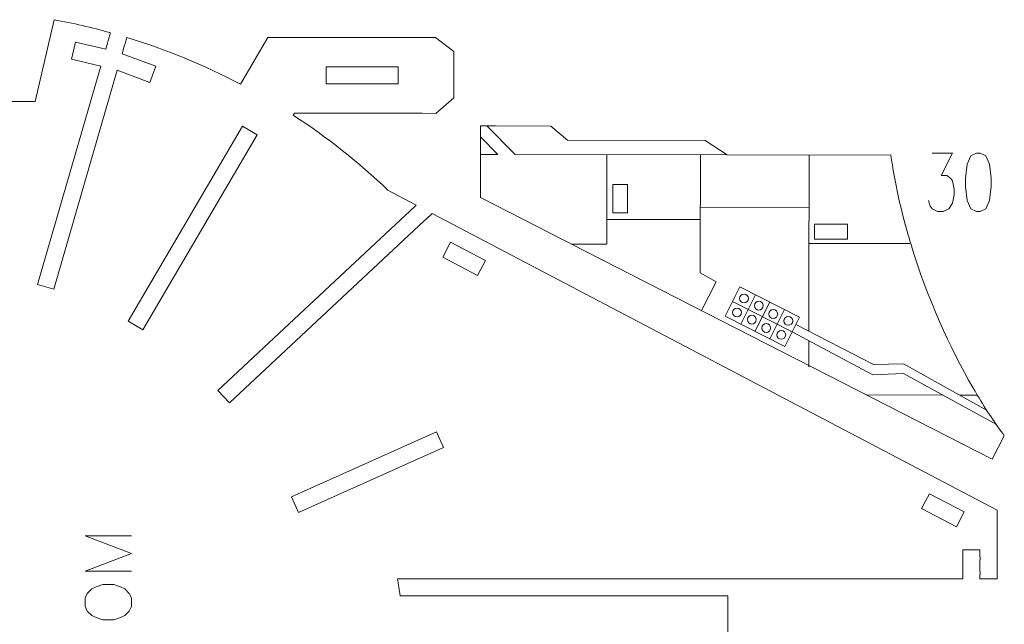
# Model space of a CAD drawing. Header units: millimetres. Extents: x -172 to 176, y -125 to 125.
# Tile 3 of 3: x -17 to 174, y 8 to 125. Entities that reach past the tile are written whole.
import ezdxf

# ---------------------------------------------------------------- set-up
doc = ezdxf.new("R2010")
doc.units = ezdxf.units.MM
doc.header["$MEASUREMENT"] = 0
doc.layers.add('Layer 1', color=7, linetype='Continuous')

msp = doc.modelspace()

# ---------------------------------------------------------------- linework, layer by layer
at = {"layer": 'Layer 1', "lineweight": 9}
for points, knots in [([(0.394, 120.9081), (0.394, 120.9081), (0.8268, 122.4035), (0.8268, 122.4035), (0.8268, 122.4035), (-2.773, 123.4003), (-6.4146, 124.2377), (-10.0882, 124.9135), (-10.0882, 124.9135), (-10.0882, 124.9135), (-13.7693, 109.0437), (-13.7693, 109.0437), (-13.7693, 109.0437), (-13.7693, 109.0437), (-31.2349, 109.0437), (-31.2349, 109.0437), (-31.2349, 109.0437), (-31.2349, 109.0437), (-31.2349, 107.2595), (-31.2349, 107.2595)], [0, 0, 0, 0, 0.16666667, 0.16666667, 0.16666667, 0.16666667, 0.33333333, 0.33333333, 0.33333333, 0.33333333, 0.5, 0.5, 0.5, 0.5, 0.66666667, 0.66666667, 0.66666667, 0.66666667, 1, 1, 1, 1]), ([(3.4999, 119.7623), (3.4999, 119.7623), (3.0813, 118.3161), (3.0813, 118.3161), (3.0813, 118.3161), (3.0813, 118.3161), (9.6551, 115.9045), (9.6551, 115.9045), (9.6551, 115.9045), (9.6551, 115.9045), (8.4622, 112.7489), (8.4622, 112.7489), (8.4622, 112.7489), (8.4622, 112.7489), (2.1596, 115.1314), (2.1596, 115.1314), (2.1596, 115.1314), (2.1596, 115.1314), (-10.1079, 72.7457), (-10.1079, 72.7457), (-10.1079, 72.7457), (-10.1079, 72.7457), (-13.2798, 73.6637), (-13.2798, 73.6637), (-13.2798, 73.6637), (-13.2798, 73.6637), (-1.0483, 115.9249), (-1.0483, 115.9249), (-1.0483, 115.9249), (-1.0483, 115.9249), (-6.7147, 117.293), (-6.7147, 117.293), (-6.7147, 117.293), (-6.7147, 117.293), (-5.9492, 120.5931), (-5.9492, 120.5931), (-5.9492, 120.5931), (-5.9492, 120.5931), (-0.0905, 119.2341), (-0.0905, 119.2341), (-0.0905, 119.2341), (-0.0905, 119.2341), (0.2377, 120.3681), (0.2377, 120.3681)], [0, 0, 0, 0, 0.08333333, 0.08333333, 0.08333333, 0.08333333, 0.16666667, 0.16666667, 0.16666667, 0.16666667, 0.25, 0.25, 0.25, 0.25, 0.33333333, 0.33333333, 0.33333333, 0.33333333, 0.41666667, 0.41666667, 0.41666667, 0.41666667, 0.5, 0.5, 0.5, 0.5, 0.58333333, 0.58333333, 0.58333333, 0.58333333, 0.66666667, 0.66666667, 0.66666667, 0.66666667, 0.75, 0.75, 0.75, 0.75, 0.83333333, 0.83333333, 0.83333333, 0.83333333, 1, 1, 1, 1]), ([(60.6538, 121.481), (60.6538, 121.481), (33.3423, 121.481), (33.3423, 121.481), (33.3423, 121.481), (33.3423, 121.481), (31.3655, 121.481), (31.3655, 121.481), (31.3655, 121.481), (31.3655, 121.481), (26.0395, 112.4177), (26.0395, 112.4177), (26.0395, 112.4177), (18.992, 116.1232), (11.613, 119.1574), (3.9973, 121.481), (3.9973, 121.481), (3.9973, 121.481), (3.6561, 120.3023), (3.6561, 120.3023)], [0, 0, 0, 0, 0.16666667, 0.16666667, 0.16666667, 0.16666667, 0.33333333, 0.33333333, 0.33333333, 0.33333333, 0.5, 0.5, 0.5, 0.5, 0.66666667, 0.66666667, 0.66666667, 0.66666667, 1, 1, 1, 1]), ([(61.216, 106.7839), (61.216, 106.7839), (63.8842, 106.7774), (63.8842, 106.7774), (63.8842, 106.7774), (63.8842, 106.7774), (67.4082, 109.7576), (67.4082, 109.7576), (67.4082, 109.7576), (67.4082, 109.7576), (67.4082, 118.7377), (67.4082, 118.7377), (67.4082, 118.7377), (67.4082, 118.7377), (63.8599, 121.481), (63.8599, 121.481), (63.8599, 121.481), (63.8599, 121.481), (61.216, 121.481), (61.216, 121.481)], [0, 0, 0, 0, 0.16666667, 0.16666667, 0.16666667, 0.16666667, 0.33333333, 0.33333333, 0.33333333, 0.33333333, 0.5, 0.5, 0.5, 0.5, 0.66666667, 0.66666667, 0.66666667, 0.66666667, 1, 1, 1, 1]), ([(42.6526, 115.7761), (42.6526, 115.7761), (56.6165, 115.7761), (56.6165, 115.7761), (56.6165, 115.7761), (56.6165, 115.7761), (56.6165, 112.4741), (56.6165, 112.4741), (56.6165, 112.4741), (56.6165, 112.4741), (42.6526, 112.4741), (42.6526, 112.4741), (42.6526, 112.4741), (42.6526, 112.4741), (42.6526, 115.7761), (42.6526, 115.7761)], [0, 0, 0, 0, 0.2, 0.2, 0.2, 0.2, 0.4, 0.4, 0.4, 0.4, 0.6, 0.6, 0.6, 0.6, 1, 1, 1, 1]), ([(58.5155, 87.5417), (58.5155, 87.5417), (60.0977, 89.0191), (60.0977, 89.0191), (60.0977, 89.0191), (60.0977, 89.0191), (54.5943, 91.9051), (54.5943, 91.9051), (54.5943, 91.9051), (48.9434, 97.2954), (42.8085, 102.1523), (36.2654, 106.4156), (36.2654, 106.4156), (36.2654, 106.4156), (36.497, 106.8442), (36.497, 106.8442), (36.497, 106.8442), (36.497, 106.8442), (60.6538, 106.7853), (60.6538, 106.7853)], [0, 0, 0, 0, 0.16666667, 0.16666667, 0.16666667, 0.16666667, 0.33333333, 0.33333333, 0.33333333, 0.33333333, 0.5, 0.5, 0.5, 0.5, 0.66666667, 0.66666667, 0.66666667, 0.66666667, 1, 1, 1, 1]), ([(26.4038, 104.2913), (26.4038, 104.2913), (29.2519, 102.6205), (29.2519, 102.6205), (29.2519, 102.6205), (29.2519, 102.6205), (7.0962, 64.8529), (7.0962, 64.8529), (7.0962, 64.8529), (7.0962, 64.8529), (4.2481, 66.5237), (4.2481, 66.5237), (4.2481, 66.5237), (4.2481, 66.5237), (26.4038, 104.2913), (26.4038, 104.2913)], [0, 0, 0, 0, 0.2, 0.2, 0.2, 0.2, 0.4, 0.4, 0.4, 0.4, 0.6, 0.6, 0.6, 0.6, 1, 1, 1, 1]), ([(73.7933, 104.3436), (73.7933, 104.3436), (72.568, 104.3465), (72.568, 104.3465), (72.568, 104.3465), (72.568, 104.3465), (72.5352, 90.4749), (72.5352, 90.4749), (72.5352, 90.4749), (72.5352, 90.4749), (88.7096, 82.2129), (88.7096, 82.2129)], [0, 0, 0, 0, 0.25, 0.25, 0.25, 0.25, 0.5, 0.5, 0.5, 0.5, 1, 1, 1, 1]), ([(155.443, 83.1887), (154.0011, 88.1861), (152.8327, 93.391), (152.0633, 98.7019), (152.0633, 98.7019), (152.0633, 98.7019), (120.3694, 98.7769), (120.3694, 98.7769), (120.3694, 98.7769), (120.3694, 98.7769), (116.1022, 101.499), (116.1022, 101.499), (116.1022, 101.499), (116.1022, 101.499), (89.4148, 101.6014), (89.4148, 101.6014), (89.4148, 101.6014), (89.4148, 101.6014), (86.1635, 104.3144), (86.1635, 104.3144), (86.1635, 104.3144), (86.1635, 104.3144), (75.4841, 104.3396), (75.4841, 104.3396)], [0, 0, 0, 0, 0.14285714, 0.14285714, 0.14285714, 0.14285714, 0.28571429, 0.28571429, 0.28571429, 0.28571429, 0.42857143, 0.42857143, 0.42857143, 0.42857143, 0.57142857, 0.57142857, 0.57142857, 0.57142857, 0.71428571, 0.71428571, 0.71428571, 0.71428571, 1, 1, 1, 1]), ([(61.6362, 85.9381), (61.6362, 85.9381), (23.9149, 50.7135), (23.9149, 50.7135), (23.9149, 50.7135), (23.9149, 50.7135), (21.6612, 53.1269), (21.6612, 53.1269), (21.6612, 53.1269), (21.6612, 53.1269), (58.1046, 87.158), (58.1046, 87.158)], [0, 0, 0, 0, 0.25, 0.25, 0.25, 0.25, 0.5, 0.5, 0.5, 0.5, 1, 1, 1, 1]), ([(169.3528, 17.5071), (169.3528, 17.5071), (169.3528, 16.6618), (169.3528, 16.6618), (169.3528, 16.6618), (169.3528, 16.6618), (172.7053, 16.6618), (172.7053, 16.6618), (172.7053, 16.6618), (172.7053, 16.6618), (172.7053, 29.9666), (172.7053, 29.9666), (172.7053, 29.9666), (172.7053, 29.9666), (63.1958, 87.3944), (63.1958, 87.3944), (63.1958, 87.3944), (63.1958, 87.3944), (62.0471, 86.3218), (62.0471, 86.3218)], [0, 0, 0, 0, 0.16666667, 0.16666667, 0.16666667, 0.16666667, 0.33333333, 0.33333333, 0.33333333, 0.33333333, 0.5, 0.5, 0.5, 0.5, 0.66666667, 0.66666667, 0.66666667, 0.66666667, 1, 1, 1, 1]), ([(66.734, 81.8105), (66.734, 81.8105), (73.4871, 78.2691), (73.4871, 78.2691), (73.4871, 78.2691), (73.4871, 78.2691), (71.9778, 75.3911), (71.9778, 75.3911), (71.9778, 75.3911), (71.9778, 75.3911), (65.2247, 78.9325), (65.2247, 78.9325), (65.2247, 78.9325), (65.2247, 78.9325), (66.734, 81.8105), (66.734, 81.8105)], [0, 0, 0, 0, 0.2, 0.2, 0.2, 0.2, 0.4, 0.4, 0.4, 0.4, 0.6, 0.6, 0.6, 0.6, 1, 1, 1, 1]), ([(90.2154, 81.4438), (90.2154, 81.4438), (171.7421, 39.7996), (171.7421, 39.7996), (171.7421, 39.7996), (171.7421, 39.7996), (174.0654, 44.3481), (174.0654, 44.3481), (174.0654, 44.3481), (172.3952, 46.5791), (170.6222, 49.2277), (168.8307, 52.2246)], [0, 0, 0, 0, 0.25, 0.25, 0.25, 0.25, 0.5, 0.5, 0.5, 0.5, 1, 1, 1, 1]), ([(37.2748, 29.5039), (37.2748, 29.5039), (35.9253, 32.5175), (35.9253, 32.5175), (35.9253, 32.5175), (35.9253, 32.5175), (64.0356, 45.106), (64.0356, 45.106), (64.0356, 45.106), (64.0356, 45.106), (65.3851, 42.0924), (65.3851, 42.0924), (65.3851, 42.0924), (65.3851, 42.0924), (37.2748, 29.5039), (37.2748, 29.5039)], [0, 0, 0, 0, 0.2, 0.2, 0.2, 0.2, 0.4, 0.4, 0.4, 0.4, 0.6, 0.6, 0.6, 0.6, 1, 1, 1, 1]), ([(166.3074, 29.5932), (166.3074, 29.5932), (164.7982, 26.7153), (164.7982, 26.7153), (164.7982, 26.7153), (164.7982, 26.7153), (158.0466, 30.2558), (158.0466, 30.2558), (158.0466, 30.2558), (158.0466, 30.2558), (159.5559, 33.1338), (159.5559, 33.1338), (159.5559, 33.1338), (159.5559, 33.1338), (166.3074, 29.5932), (166.3074, 29.5932)], [0, 0, 0, 0, 0.2, 0.2, 0.2, 0.2, 0.4, 0.4, 0.4, 0.4, 0.6, 0.6, 0.6, 0.6, 1, 1, 1, 1]), ([(166.0514, 20.9135), (166.0514, 20.9135), (166.0508, 22.26), (166.0508, 22.26), (166.0508, 22.26), (166.0508, 22.26), (169.3528, 22.2455), (169.3528, 22.2455), (169.3528, 22.2455), (169.3528, 22.2455), (169.3528, 20.9135), (169.3528, 20.9135)], [0, 0, 0, 0, 0.25, 0.25, 0.25, 0.25, 0.5, 0.5, 0.5, 0.5, 1, 1, 1, 1]), ([(117.7106, 16.6679), (117.7106, 16.6679), (166.0533, 16.6727), (166.0533, 16.6727), (166.0533, 16.6727), (166.0533, 16.6727), (166.0529, 17.5071), (166.0529, 17.5071)], [0, 0, 0, 0, 0.33333333, 0.33333333, 0.33333333, 0.33333333, 1, 1, 1, 1]), ([(77.064, 13.3665), (77.064, 13.3665), (56.9977, 13.3665), (56.9977, 13.3665), (56.9977, 13.3665), (56.8344, 14.4682), (56.6508, 15.5668), (56.4471, 16.6618), (56.4471, 16.6618), (56.4471, 16.6618), (77.064, 16.6639), (77.064, 16.6639)], [0, 0, 0, 0, 0.25, 0.25, 0.25, 0.25, 0.5, 0.5, 0.5, 0.5, 1, 1, 1, 1]), ([(117.7106, -14.4796), (117.7106, -14.4796), (120.4977, -14.4796), (120.4977, -14.4796), (120.4977, -14.4796), (120.4977, -14.4796), (120.4977, 13.3665), (120.4977, 13.3665), (120.4977, 13.3665), (120.4977, 13.3665), (117.7106, 13.3665), (117.7106, 13.3665)], [0, 0, 0, 0, 0.25, 0.25, 0.25, 0.25, 0.5, 0.5, 0.5, 0.5, 1, 1, 1, 1])]:
    msp.add_open_spline(points, degree=3, knots=knots, dxfattribs=at)
at = {"layer": 'Layer 1', "color": 1, "lineweight": 9}
for points in [[(0.3941, 120.9081), (0.3941, 120.9081), (0.2375, 120.3681), (0.2375, 120.3681)], [(3.6563, 120.3023), (3.6563, 120.3023), (3.4997, 119.7623), (3.4997, 119.7623)], [(60.6538, 121.4817), (60.6538, 121.4817), (61.216, 121.4803), (61.216, 121.4803)], [(60.6538, 106.7852), (60.6538, 106.7852), (61.216, 106.7838), (61.216, 106.7838)], [(73.7933, 104.3436), (73.7933, 104.3436), (74.3555, 104.3436), (74.3555, 104.3436)], [(74.9219, 104.3436), (74.9219, 104.3436), (75.4841, 104.3436), (75.4841, 104.3436)], [(58.5156, 87.5416), (58.5156, 87.5416), (58.1046, 87.158), (58.1046, 87.158)], [(62.0472, 86.3217), (62.0472, 86.3217), (61.6362, 85.9381), (61.6362, 85.9381)], [(88.7096, 82.2129), (88.7096, 82.2129), (89.2103, 81.9572), (89.2103, 81.9572)], [(155.6017, 82.6494), (155.6017, 82.6494), (155.4422, 83.1885), (155.4422, 83.1885)], [(155.922, 81.5672), (155.922, 81.5672), (155.7625, 82.1063), (155.7625, 82.1063)], [(89.7147, 81.6995), (89.7147, 81.6995), (90.2154, 81.4438), (90.2154, 81.4438)], [(167.9738, 53.6822), (167.9738, 53.6822), (168.2587, 53.1975), (168.2587, 53.1975)], [(168.5456, 52.7091), (168.5456, 52.7091), (168.8304, 52.2244), (168.8304, 52.2244)], [(166.052, 20.3513), (166.052, 20.3513), (166.0496, 20.9135), (166.0496, 20.9135)], [(169.3599, 20.3513), (169.3599, 20.3513), (169.3575, 20.9135), (169.3575, 20.9135)], [(166.052, 17.5071), (166.052, 17.5071), (166.0496, 18.0693), (166.0496, 18.0693)], [(169.3599, 17.5071), (169.3599, 17.5071), (169.3575, 18.0693), (169.3575, 18.0693)], [(77.064, 16.6618), (77.064, 16.6618), (77.6262, 16.6616), (77.6262, 16.6616)], [(117.1484, 16.6618), (117.1484, 16.6618), (117.7106, 16.6616), (117.7106, 16.6616)], [(77.064, 13.3666), (77.064, 13.3666), (77.6262, 13.3664), (77.6262, 13.3664)], [(117.1484, 13.3666), (117.1484, 13.3666), (117.7106, 13.3664), (117.7106, 13.3664)]]:
    msp.add_open_spline(points, degree=3, dxfattribs=at)
at = {"layer": 'Layer 1', "color": 5, "lineweight": 9}
for points in [[(79.2456, 98.8147), (79.2456, 98.8147), (73.7933, 104.3436), (73.7933, 104.3436)], [(75.9309, 98.8173), (75.9309, 98.8173), (72.563, 102.22), (72.563, 102.22)], [(75.9309, 98.8173), (75.9309, 98.8173), (72.5549, 98.8253), (72.5549, 98.8253)], [(120.3694, 98.7769), (120.3694, 98.7769), (79.2456, 98.8147), (79.2456, 98.8147)], [(115.1481, 79.1048), (115.1481, 79.1048), (115.1861, 98.7816), (115.1861, 98.7816)], [(136.2083, 88.5757), (136.2083, 88.5757), (115.1662, 88.4989), (115.1662, 88.4989)], [(115.1618, 86.2409), (115.1618, 86.2409), (97.1805, 86.2495), (97.1805, 86.2495)], [(136.2029, 81.5642), (136.2029, 81.5642), (155.7827, 81.5489), (155.7827, 81.5489)], [(122.9759, 65.9569), (122.9759, 65.9569), (125.8428, 71.6228), (125.8428, 71.6228)], [(132.9441, 64.4714), (132.9441, 64.4714), (121.376, 70.3246), (121.376, 70.3246)], [(125.7267, 64.565), (125.7267, 64.565), (128.5935, 70.231), (128.5935, 70.231)], [(128.598, 63.1122), (128.598, 63.1122), (131.4648, 68.7781), (131.4648, 68.7781)], [(136.1882, 62.7465), (136.1882, 62.7465), (136.1843, 57.6796), (136.1843, 57.6796)], [(147.3853, 52.2412), (147.3853, 52.2412), (162.155, 52.2297), (162.155, 52.2297)], [(165.4219, 52.2271), (165.4219, 52.2271), (168.9101, 52.2244), (168.9101, 52.2244)]]:
    msp.add_open_spline(points, degree=3, dxfattribs=at)
at = {"layer": 'Layer 1', "lineweight": 9}
for points in [[(74.9219, 104.3409), (74.9219, 104.3409), (74.3555, 104.3423), (74.3555, 104.3423)], [(155.7603, 82.1056), (155.7064, 82.2863), (155.6532, 82.4675), (155.6001, 82.6489)], [(89.2103, 81.9572), (89.2103, 81.9572), (89.7147, 81.6995), (89.7147, 81.6995)], [(167.9741, 53.6823), (163.5762, 61.2905), (159.1473, 70.9234), (155.9224, 81.5673)], [(168.5435, 52.7079), (168.448, 52.8697), (168.3524, 53.0327), (168.2568, 53.1963)], [(166.0527, 18.0693), (166.0527, 18.0693), (166.0517, 20.3513), (166.0517, 20.3513)], [(169.3528, 20.3513), (169.3528, 20.3513), (169.3528, 18.0693), (169.3528, 18.0693)], [(77.6262, 16.6639), (77.6262, 16.6639), (117.1484, 16.6678), (117.1484, 16.6678)], [(117.1484, 13.3665), (117.1484, 13.3665), (77.6262, 13.3665), (77.6262, 13.3665)]]:
    msp.add_open_spline(points, degree=3, dxfattribs=at)
at = {"layer": 'Layer 1', "color": 5, "lineweight": 9}
for points, knots in [([(90.2154, 81.4438), (90.2154, 81.4438), (97.0445, 81.4384), (97.0445, 81.4384), (97.0445, 81.4384), (97.0445, 81.4384), (97.058, 98.7983), (97.058, 98.7983)], [0, 0, 0, 0, 0.33333333, 0.33333333, 0.33333333, 0.33333333, 1, 1, 1, 1]), ([(136.2163, 98.7395), (136.2163, 98.7395), (136.1964, 73.2765), (136.1964, 73.2765), (136.1964, 73.2765), (136.1964, 73.2765), (136.1897, 64.6141), (136.1897, 64.6141)], [0, 0, 0, 0, 0.33333333, 0.33333333, 0.33333333, 0.33333333, 1, 1, 1, 1]), ([(115.1481, 79.1048), (115.1481, 79.1048), (115.1456, 75.8919), (115.1456, 75.8919), (115.1456, 75.8919), (115.1456, 75.8919), (118.2055, 74.1699), (118.2055, 74.1699), (118.2055, 74.1699), (118.2055, 74.1699), (115.3602, 68.5997), (115.3602, 68.5997)], [0, 0, 0, 0, 0.25, 0.25, 0.25, 0.25, 0.5, 0.5, 0.5, 0.5, 1, 1, 1, 1]), ([(123.626, 70.065), (123.1511, 70.0654), (122.7664, 70.4507), (122.7668, 70.9256), (122.7668, 70.9256), (122.7672, 71.4005), (123.1525, 71.7852), (123.6274, 71.7848), (123.6274, 71.7848), (124.1023, 71.7845), (124.487, 71.3992), (124.4866, 70.9243), (124.4866, 70.9243), (124.4862, 70.4494), (124.1009, 70.0647), (123.626, 70.065)], [0, 0, 0, 0, 0.2, 0.2, 0.2, 0.2, 0.4, 0.4, 0.4, 0.4, 0.6, 0.6, 0.6, 0.6, 1, 1, 1, 1]), ([(122.2678, 67.3541), (121.7929, 67.3545), (121.4082, 67.7398), (121.4086, 68.2147), (121.4086, 68.2147), (121.409, 68.6896), (121.7943, 69.0743), (122.2692, 69.0739), (122.2692, 69.0739), (122.7441, 69.0735), (123.1288, 68.6882), (123.1284, 68.2133), (123.1284, 68.2133), (123.128, 67.7384), (122.7427, 67.3537), (122.2678, 67.3541)], [0, 0, 0, 0, 0.2, 0.2, 0.2, 0.2, 0.4, 0.4, 0.4, 0.4, 0.6, 0.6, 0.6, 0.6, 1, 1, 1, 1]), ([(126.4904, 68.6833), (126.0155, 68.6837), (125.6308, 69.069), (125.6311, 69.5439), (125.6311, 69.5439), (125.6315, 70.0188), (126.0168, 70.4035), (126.4917, 70.4031), (126.4917, 70.4031), (126.9666, 70.4027), (127.3513, 70.0174), (127.3509, 69.5426), (127.3509, 69.5426), (127.3506, 69.0677), (126.9653, 68.6829), (126.4904, 68.6833)], [0, 0, 0, 0, 0.2, 0.2, 0.2, 0.2, 0.4, 0.4, 0.4, 0.4, 0.6, 0.6, 0.6, 0.6, 1, 1, 1, 1]), ([(129.2812, 67.0563), (128.8063, 67.0567), (128.4216, 67.442), (128.422, 67.9169), (128.422, 67.9169), (128.4223, 68.3918), (128.8076, 68.7765), (129.2825, 68.7761), (129.2825, 68.7761), (129.7574, 68.7758), (130.1421, 68.3905), (130.1418, 67.9156), (130.1418, 67.9156), (130.1414, 67.4407), (129.7561, 67.056), (129.2812, 67.0563)], [0, 0, 0, 0, 0.2, 0.2, 0.2, 0.2, 0.4, 0.4, 0.4, 0.4, 0.6, 0.6, 0.6, 0.6, 1, 1, 1, 1]), ([(125.1322, 65.9724), (124.6573, 65.9727), (124.2726, 66.358), (124.2729, 66.8329), (124.2729, 66.8329), (124.2733, 67.3078), (124.6586, 67.6925), (125.1335, 67.6922), (125.1335, 67.6922), (125.6084, 67.6918), (125.9931, 67.3065), (125.9927, 66.8316), (125.9927, 66.8316), (125.9924, 66.3567), (125.6071, 65.972), (125.1322, 65.9724)], [0, 0, 0, 0, 0.2, 0.2, 0.2, 0.2, 0.4, 0.4, 0.4, 0.4, 0.6, 0.6, 0.6, 0.6, 1, 1, 1, 1]), ([(132.1922, 65.7325), (131.7173, 65.7329), (131.3326, 66.1182), (131.3329, 66.5931), (131.3329, 66.5931), (131.3333, 67.068), (131.7186, 67.4527), (132.1935, 67.4523), (132.1935, 67.4523), (132.6684, 67.4519), (133.0531, 67.0666), (133.0527, 66.5917), (133.0527, 66.5917), (133.0524, 66.1168), (132.6671, 65.7321), (132.1922, 65.7325)], [0, 0, 0, 0, 0.2, 0.2, 0.2, 0.2, 0.4, 0.4, 0.4, 0.4, 0.6, 0.6, 0.6, 0.6, 1, 1, 1, 1]), ([(127.923, 64.3454), (127.4481, 64.3458), (127.0634, 64.7311), (127.0638, 65.206), (127.0638, 65.206), (127.0641, 65.6809), (127.4494, 66.0656), (127.9243, 66.0652), (127.9243, 66.0652), (128.3992, 66.0648), (128.7839, 65.6795), (128.7836, 65.2046), (128.7836, 65.2046), (128.7832, 64.7297), (128.3979, 64.345), (127.923, 64.3454)], [0, 0, 0, 0, 0.2, 0.2, 0.2, 0.2, 0.4, 0.4, 0.4, 0.4, 0.6, 0.6, 0.6, 0.6, 1, 1, 1, 1]), ([(130.834, 63.0215), (130.3591, 63.0219), (129.9744, 63.4072), (129.9747, 63.8821), (129.9747, 63.8821), (129.9751, 64.357), (130.3604, 64.7417), (130.8353, 64.7413), (130.8353, 64.7413), (131.3102, 64.741), (131.6949, 64.3557), (131.6945, 63.8808), (131.6945, 63.8808), (131.6942, 63.4059), (131.3089, 63.0212), (130.834, 63.0215)], [0, 0, 0, 0, 0.2, 0.2, 0.2, 0.2, 0.4, 0.4, 0.4, 0.4, 0.6, 0.6, 0.6, 0.6, 1, 1, 1, 1]), ([(4.8982, 18.1183), (4.8982, 18.1183), (-4.0917, 18.1183), (-4.0917, 18.1183), (-4.0917, 18.1183), (-4.0917, 18.1183), (4.8982, 21.5377), (4.8982, 21.5377), (4.8982, 21.5377), (4.8982, 21.5377), (-4.0917, 24.9651), (-4.0917, 24.9651), (-4.0917, 24.9651), (-4.0917, 24.9651), (4.8982, 24.9651), (4.8982, 24.9651)], [0, 0, 0, 0, 0.2, 0.2, 0.2, 0.2, 0.4, 0.4, 0.4, 0.4, 0.6, 0.6, 0.6, 0.6, 1, 1, 1, 1]), ([(-4.0917, 11.2635), (-4.0917, 11.2635), (-3.6583, 10.4127), (-3.6583, 10.4127), (-3.6583, 10.4127), (-3.6583, 10.4127), (-2.8074, 9.5538), (-2.8074, 9.5538), (-2.8074, 9.5538), (-2.8074, 9.5538), (-1.9486, 9.1284), (-1.9486, 9.1284), (-1.9486, 9.1284), (-1.9486, 9.1284), (-0.6643, 8.695), (-0.6643, 8.695), (-0.6643, 8.695), (-0.6643, 8.695), (1.4788, 8.695), (1.4788, 8.695), (1.4788, 8.695), (1.4788, 8.695), (2.7631, 9.1284), (2.7631, 9.1284), (2.7631, 9.1284), (2.7631, 9.1284), (3.6139, 9.5538), (3.6139, 9.5538), (3.6139, 9.5538), (3.6139, 9.5538), (4.4728, 10.4127), (4.4728, 10.4127), (4.4728, 10.4127), (4.4728, 10.4127), (4.8982, 11.2635), (4.8982, 11.2635), (4.8982, 11.2635), (4.8982, 11.2635), (4.8982, 12.9812), (4.8982, 12.9812), (4.8982, 12.9812), (4.8982, 12.9812), (4.4728, 13.832), (4.4728, 13.832), (4.4728, 13.832), (4.4728, 13.832), (3.6139, 14.6909), (3.6139, 14.6909), (3.6139, 14.6909), (3.6139, 14.6909), (2.7631, 15.1163), (2.7631, 15.1163), (2.7631, 15.1163), (2.7631, 15.1163), (1.4788, 15.5497), (1.4788, 15.5497), (1.4788, 15.5497), (1.4788, 15.5497), (-0.6643, 15.5497), (-0.6643, 15.5497), (-0.6643, 15.5497), (-0.6643, 15.5497), (-1.9486, 15.1163), (-1.9486, 15.1163), (-1.9486, 15.1163), (-1.9486, 15.1163), (-2.8074, 14.6909), (-2.8074, 14.6909), (-2.8074, 14.6909), (-2.8074, 14.6909), (-3.6583, 13.832), (-3.6583, 13.832), (-3.6583, 13.832), (-3.6583, 13.832), (-4.0917, 12.9812), (-4.0917, 12.9812), (-4.0917, 12.9812), (-4.0917, 12.9812), (-4.0917, 11.2635), (-4.0917, 11.2635)], [0, 0, 0, 0, 0.04761905, 0.04761905, 0.04761905, 0.04761905, 0.0952381, 0.0952381, 0.0952381, 0.0952381, 0.14285714, 0.14285714, 0.14285714, 0.14285714, 0.19047619, 0.19047619, 0.19047619, 0.19047619, 0.23809524, 0.23809524, 0.23809524, 0.23809524, 0.28571429, 0.28571429, 0.28571429, 0.28571429, 0.33333333, 0.33333333, 0.33333333, 0.33333333, 0.38095238, 0.38095238, 0.38095238, 0.38095238, 0.42857143, 0.42857143, 0.42857143, 0.42857143, 0.47619048, 0.47619048, 0.47619048, 0.47619048, 0.52380952, 0.52380952, 0.52380952, 0.52380952, 0.57142857, 0.57142857, 0.57142857, 0.57142857, 0.61904762, 0.61904762, 0.61904762, 0.61904762, 0.66666667, 0.66666667, 0.66666667, 0.66666667, 0.71428571, 0.71428571, 0.71428571, 0.71428571, 0.76190476, 0.76190476, 0.76190476, 0.76190476, 0.80952381, 0.80952381, 0.80952381, 0.80952381, 0.85714286, 0.85714286, 0.85714286, 0.85714286, 0.9047619, 0.9047619, 0.9047619, 0.9047619, 1, 1, 1, 1])]:
    msp.add_open_spline(points, degree=3, knots=knots, dxfattribs=at)
at = {"layer": 'Layer 1', "color": 1, "lineweight": 9}
for points, knots in [([(160.0524, 99.0815), (160.0524, 99.0815), (164.0062, 99.0815), (164.0062, 99.0815), (164.0062, 99.0815), (164.0062, 99.0815), (161.8515, 94.76), (161.8515, 94.76), (161.8515, 94.76), (161.8515, 94.76), (162.9288, 94.76), (162.9288, 94.76), (162.9288, 94.76), (162.9288, 94.76), (163.6506, 94.2259), (163.6506, 94.2259), (163.6506, 94.2259), (163.6506, 94.2259), (164.0062, 93.6918), (164.0062, 93.6918), (164.0062, 93.6918), (164.0062, 93.6918), (164.3617, 92.0733), (164.3617, 92.0733), (164.3617, 92.0733), (164.3617, 92.0733), (164.3617, 90.9888), (164.3617, 90.9888), (164.3617, 90.9888), (164.3617, 90.9888), (164.0062, 89.3702), (164.0062, 89.3702), (164.0062, 89.3702), (164.0062, 89.3702), (163.2844, 88.2859), (163.2844, 88.2859), (163.2844, 88.2859), (163.2844, 88.2859), (162.207, 87.7518), (162.207, 87.7518), (162.207, 87.7518), (162.207, 87.7518), (161.1297, 87.7518), (161.1297, 87.7518), (161.1297, 87.7518), (161.1297, 87.7518), (160.0524, 88.2859), (160.0524, 88.2859), (160.0524, 88.2859), (160.0524, 88.2859), (159.6969, 88.8362), (159.6969, 88.8362), (159.6969, 88.8362), (159.6969, 88.8362), (159.3414, 89.9044), (159.3414, 89.9044)], [0, 0, 0, 0, 0.06666667, 0.06666667, 0.06666667, 0.06666667, 0.13333333, 0.13333333, 0.13333333, 0.13333333, 0.2, 0.2, 0.2, 0.2, 0.26666667, 0.26666667, 0.26666667, 0.26666667, 0.33333333, 0.33333333, 0.33333333, 0.33333333, 0.4, 0.4, 0.4, 0.4, 0.46666667, 0.46666667, 0.46666667, 0.46666667, 0.53333333, 0.53333333, 0.53333333, 0.53333333, 0.6, 0.6, 0.6, 0.6, 0.66666667, 0.66666667, 0.66666667, 0.66666667, 0.73333333, 0.73333333, 0.73333333, 0.73333333, 0.8, 0.8, 0.8, 0.8, 0.86666667, 0.86666667, 0.86666667, 0.86666667, 1, 1, 1, 1]), ([(168.671, 99.0815), (168.671, 99.0815), (167.5937, 98.5474), (167.5937, 98.5474), (167.5937, 98.5474), (167.5937, 98.5474), (166.8826, 96.9289), (166.8826, 96.9289), (166.8826, 96.9289), (166.8826, 96.9289), (166.5163, 94.2259), (166.5163, 94.2259), (166.5163, 94.2259), (166.5163, 94.2259), (166.5163, 92.6074), (166.5163, 92.6074), (166.5163, 92.6074), (166.5163, 92.6074), (166.8826, 89.9044), (166.8826, 89.9044), (166.8826, 89.9044), (166.8826, 89.9044), (167.5937, 88.2859), (167.5937, 88.2859), (167.5937, 88.2859), (167.5937, 88.2859), (168.671, 87.7518), (168.671, 87.7518), (168.671, 87.7518), (168.671, 87.7518), (169.3928, 87.7518), (169.3928, 87.7518), (169.3928, 87.7518), (169.3928, 87.7518), (170.4701, 88.2859), (170.4701, 88.2859), (170.4701, 88.2859), (170.4701, 88.2859), (171.1919, 89.9044), (171.1919, 89.9044), (171.1919, 89.9044), (171.1919, 89.9044), (171.5474, 92.6074), (171.5474, 92.6074), (171.5474, 92.6074), (171.5474, 92.6074), (171.5474, 94.2259), (171.5474, 94.2259), (171.5474, 94.2259), (171.5474, 94.2259), (171.1919, 96.9289), (171.1919, 96.9289), (171.1919, 96.9289), (171.1919, 96.9289), (170.4701, 98.5474), (170.4701, 98.5474), (170.4701, 98.5474), (170.4701, 98.5474), (169.3928, 99.0815), (169.3928, 99.0815), (169.3928, 99.0815), (169.3928, 99.0815), (168.671, 99.0815), (168.671, 99.0815)], [0, 0, 0, 0, 0.05882353, 0.05882353, 0.05882353, 0.05882353, 0.11764706, 0.11764706, 0.11764706, 0.11764706, 0.17647059, 0.17647059, 0.17647059, 0.17647059, 0.23529412, 0.23529412, 0.23529412, 0.23529412, 0.29411765, 0.29411765, 0.29411765, 0.29411765, 0.35294118, 0.35294118, 0.35294118, 0.35294118, 0.41176471, 0.41176471, 0.41176471, 0.41176471, 0.47058824, 0.47058824, 0.47058824, 0.47058824, 0.52941176, 0.52941176, 0.52941176, 0.52941176, 0.58823529, 0.58823529, 0.58823529, 0.58823529, 0.64705882, 0.64705882, 0.64705882, 0.64705882, 0.70588235, 0.70588235, 0.70588235, 0.70588235, 0.76470588, 0.76470588, 0.76470588, 0.76470588, 0.82352941, 0.82352941, 0.82352941, 0.82352941, 0.88235294, 0.88235294, 0.88235294, 0.88235294, 1, 1, 1, 1]), ([(98.1975, 87.5187), (98.1975, 87.5187), (101.0083, 87.5166), (101.0083, 87.5166), (101.0083, 87.5166), (101.0083, 87.5166), (101.0126, 92.9824), (101.0126, 92.9824), (101.0126, 92.9824), (101.0126, 92.9824), (98.2018, 92.9845), (98.2018, 92.9845), (98.2018, 92.9845), (98.2018, 92.9845), (98.1975, 87.5187), (98.1975, 87.5187)], [0, 0, 0, 0, 0.2, 0.2, 0.2, 0.2, 0.4, 0.4, 0.4, 0.4, 0.6, 0.6, 0.6, 0.6, 1, 1, 1, 1]), ([(137.2947, 82.4237), (137.2947, 82.4237), (143.6447, 82.4188), (143.6447, 82.4188), (143.6447, 82.4188), (143.6447, 82.4188), (143.6469, 85.3292), (143.6469, 85.3292), (143.6469, 85.3292), (143.6469, 85.3292), (137.2969, 85.3341), (137.2969, 85.3341), (137.2969, 85.3341), (137.2969, 85.3341), (137.2947, 82.4237), (137.2947, 82.4237)], [0, 0, 0, 0, 0.2, 0.2, 0.2, 0.2, 0.4, 0.4, 0.4, 0.4, 0.6, 0.6, 0.6, 0.6, 1, 1, 1, 1]), ([(131.5107, 61.6384), (131.5107, 61.6384), (119.9426, 67.4916), (119.9426, 67.4916), (119.9426, 67.4916), (119.9426, 67.4916), (122.8094, 73.1576), (122.8094, 73.1576), (122.8094, 73.1576), (122.8094, 73.1576), (134.3775, 67.3044), (134.3775, 67.3044), (134.3775, 67.3044), (134.3775, 67.3044), (131.5107, 61.6384), (131.5107, 61.6384)], [0, 0, 0, 0, 0.2, 0.2, 0.2, 0.2, 0.4, 0.4, 0.4, 0.4, 0.6, 0.6, 0.6, 0.6, 1, 1, 1, 1]), ([(170.7491, 49.2704), (170.7491, 49.2704), (154.5399, 58.267), (154.5399, 58.267), (154.5399, 58.267), (154.5399, 58.267), (148.6868, 58.1568), (148.6868, 58.1568), (148.6868, 58.1568), (148.6868, 58.1568), (133.674, 65.9139), (133.674, 65.9139)], [0, 0, 0, 0, 0.25, 0.25, 0.25, 0.25, 0.5, 0.5, 0.5, 0.5, 1, 1, 1, 1]), ([(132.9441, 64.4714), (132.9441, 64.4714), (148.585, 56.155), (148.585, 56.155), (148.585, 56.155), (148.585, 56.155), (154.5384, 56.4149), (154.5384, 56.4149), (154.5384, 56.4149), (154.5384, 56.4149), (172.5701, 46.5067), (172.5701, 46.5067)], [0, 0, 0, 0, 0.25, 0.25, 0.25, 0.25, 0.5, 0.5, 0.5, 0.5, 1, 1, 1, 1])]:
    msp.add_open_spline(points, degree=3, knots=knots, dxfattribs=at)

doc.saveas('drawing.dxf')
